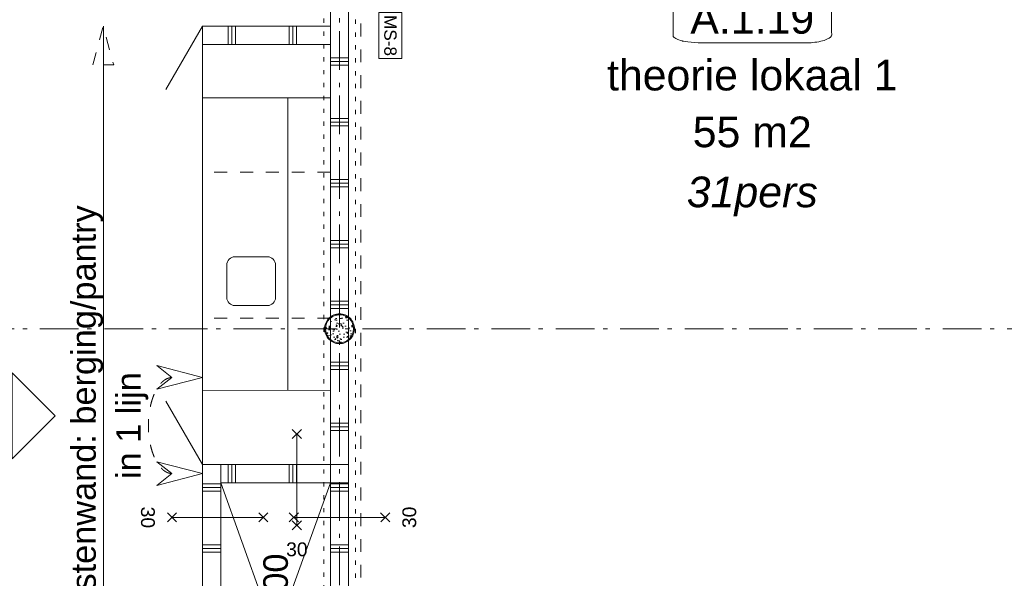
# Model space of a CAD drawing. Header units: millimetres. Extents: x -62314 to 79800, y -34032 to 28340.
# Tile 22 of 256: x -711 to 7368, y 13225 to 17813. Entities that reach past the tile are written whole.
import ezdxf
from ezdxf.enums import TextEntityAlignment as Align

# ---------------------------------------------------------------- set-up
doc = ezdxf.new("R2010")
doc.units = ezdxf.units.MM
doc.header["$LTSCALE"] = 508
doc.header["$PDMODE"] = 1
doc.header["$PDSIZE"] = -2
for name, pattern in [('Dash Style-1', [0.41664, 0.20828, -0.20836]), ('Dash Style-5', [0.20828, 0.069425, -0.138855]), ('Dash Style-6', [1.04164, 0.625, -0.20828, 0.06943, -0.13893]), ('Dash Style-8', [1.25, 0.625, -0.20828, 0.06943, -0.13893, 0.06943, -0.13893])]:
    doc.linetypes.add(name, pattern=pattern)
for name, color, linetype, lineweight in [('(00) tekening-stippel dun', 8, 'Dash Style-1', 0), ('(00) tekening-stramien-algemeen', 7, 'Dash Style-6', 0), ('(00) tekening-verwijzing', 33, 'Fence_Line', 0), ('(00) tekst-algemeen', 8, 'Continuous', 0), ('(00) tekst-klein', 8, 'Continuous', 0), ('(00) tekst-ruimtenummer-algemeen', 8, 'Continuous', 0), ('(00) tekst-ruimtenummer-gradering', 8, 'Continuous', 0), ('(00) tekst-symbool', 8, 'Continuous', 0), ('(02) sloop-demarcatielijn', 5, 'Dash Style-1', 0), ('(04) bouwaanvraag-brandweer-bestaand-WBDBO', 142, 'Dash Style-1', 0), ('(04) bouwaanvraag-brandweer-WBDBO', 142, 'Dash Style-1', 0), ('(22) binnenwanden-X metal stud _', 92, 'Continuous', 0), ('(22) binnenwanden-X metal stud l', 92, 'Continuous', 0), ('(28) hoofddraagconstructie-bovenliggend', 1, 'Dash Style-5', 0), ('(8_) losse inventaris-(82) interieur', 1, 'Dash Style-1', 0), ('(__) constructies_materialen-q beton', 6, 'Continuous', 0), ('(__) constructies_materialen-Xh2 staalproducten', 1, 'Continuous', 0), ('None', 7, 'Continuous', 0)]:
    doc.layers.add(name, color=color, linetype=linetype, lineweight=lineweight)
doc.styles.add('Arial', font='Arial')
doc.styles.add('Arial Italic (italic)', font='Arial Italic')
doc.styles.add('Helvetica', font='Helvetica')
doc.linetypes.add('Fence_Line', pattern='A,0,[1,Fence_Line.shx,S=0.19685,R=0,X=0,Y=-0.441942],-5', length=5)
pattern_1 = [(0, (0, 0), (3e-14, -500), []), (0, (2e-15, -30), (3e-14, -500), []), (0, (4e-15, -60), (3e-14, -500), [])]
pattern_2 = [(90, (0, 0), (500, 0), []), (90, (30, 0), (500, 0), []), (90, (60, 0), (500, 0), [])]

# ---------------------------------------------------------------- blocks, each defined once
blk = doc.blocks.new('Group-4-1')
at = {"layer": 'None', "color": 17, "lineweight": 0, "transparency": 33554687}
for p, q in [((-162457.9, -28304.2), (-161557.9, -30804.2)), ((-161557.9, -28304.2), (-162457.9, -30804.2))]:
    blk.add_line(p, q, dxfattribs=at)
blk = doc.blocks.new('Group-5-1')
at = {"layer": '(22) binnenwanden-X metal stud _', "linetype": 'Continuous', "lineweight": 0, "transparency": 33554687}
h = blk.add_hatch(dxfattribs=at)
h.set_pattern_fill('(__) metal stud-_ 1_100', color=253, style=0, pattern_type=2)
h.set_pattern_definition(pattern_1)
h.paths.add_polyline_path([(-161557.9, -30904.2), (-161407.9, -30904.2), (-161407.9, -22223.2), (-161557.9, -22223.2)])
h = blk.add_hatch(dxfattribs=at)
h.set_pattern_fill('(__) metal stud-_ 1_100', color=253, style=0, pattern_type=2)
h.set_pattern_definition(pattern_1)
h.paths.add_polyline_path([(-162607.9, -30804.2), (-162457.9, -30804.2), (-162457.9, -28154.2), (-162607.9, -28154.2)])
at = {"layer": '(22) binnenwanden-X metal stud l', "linetype": 'Continuous', "lineweight": 0, "transparency": 33554687}
h = blk.add_hatch(dxfattribs=at)
h.set_pattern_fill('(__) metal stud-_ 1_100-1', color=8, style=0, pattern_type=2)
h.set_pattern_definition(pattern_2)
h.paths.add_polyline_path([(-161557.9, -24704.2), (-161557.9, -24554.2), (-162607.9, -24554.2), (-162607.9, -24704.2)])
h = blk.add_hatch(dxfattribs=at)
h.set_pattern_fill('(__) metal stud-_ 1_100-1', color=8, style=0, pattern_type=2)
h.set_pattern_definition(pattern_2)
h.paths.add_polyline_path([(-161407.9, -28304.2), (-161407.9, -28154.2), (-162457.9, -28154.2), (-162457.9, -28304.2)])
at = {"layer": '(22) binnenwanden-X metal stud _', "color": 7, "lineweight": 0, "transparency": 33554687, "flags": 128}
for points in [[(-161557.9, -30904.2), (-161407.9, -30904.2), (-161407.9, -22223.2), (-161557.9, -22223.2)], [(-162607.9, -30804.2), (-162457.9, -30804.2), (-162457.9, -28154.2), (-162607.9, -28154.2)]]:
    blk.add_lwpolyline(points, close=True, dxfattribs=at)
at = {"layer": '(22) binnenwanden-X metal stud l', "color": 7, "lineweight": 0, "transparency": 33554687, "flags": 128}
for points in [[(-161557.9, -24704.2), (-161557.9, -24554.2), (-162607.9, -24554.2), (-162607.9, -24704.2)], [(-161407.9, -28304.2), (-161407.9, -28154.2), (-162457.9, -28154.2), (-162457.9, -28304.2)]]:
    blk.add_lwpolyline(points, close=True, dxfattribs=at)
at = {"layer": '(8_) losse inventaris-(82) interieur', "color": 17, "linetype": 'Continuous', "lineweight": 0, "transparency": 33554687}
for p, q in [((-163421.1, -24554.2), (-163421.1, -30954.2)), ((-162607.9, -24554.2), (-162907.9, -25073.8)), ((-161557.9, -25144.2), (-162607.9, -25144.2)), ((-161907.9, -27544.2), (-161907.9, -25144.2)), ((-161557.9, -27543.8), (-162607.9, -27546.1)), ((-162607.9, -28154.2), (-162907.9, -27634.5)), ((-161557.9, -28154.2), (-162607.9, -28154.2))]:
    blk.add_line(p, q, dxfattribs=at)
at = {"layer": '(8_) losse inventaris-(82) interieur', "color": 17, "lineweight": 0, "transparency": 33554687}
blk.add_line((-161557.9, -24554.2), (-162607.9, -24554.2), dxfattribs=at)
at = {"layer": '(8_) losse inventaris-(82) interieur', "color": 17, "linetype": 'Dash Style-1', "lineweight": 0, "transparency": 33554687}
for p, q in [((-161557.9, -25754.2), (-162607.9, -25754.2)), ((-161557.9, -26954.2), (-162607.9, -26954.2))]:
    blk.add_line(p, q, dxfattribs=at)
at = {"layer": '(8_) losse inventaris-(82) interieur', "color": 17, "lineweight": 0, "transparency": 33554687, "flags": 128}
blk.add_lwpolyline([(-163506.2, -24871.7), (-163421.1, -24554.2), (-163336, -24871.7)], close=True, dxfattribs=at)
at = {"layer": '(8_) losse inventaris-(82) interieur', "color": 17, "linetype": 'Continuous', "lineweight": 0, "transparency": 33554687, "flags": 128}
blk.add_lwpolyline([(-162607.9, -24554.2), (-162607.9, -30954.2), (-155243.4, -30954.2), (-155243.4, -30254.2), (-161557.9, -30254.2), (-161557.9, -24554.2)], close=True, dxfattribs=at)
blk.add_lwpolyline([(-162407.9, -26515.8, -0.414214), (-162341.3, -26449.2), (-162074.6, -26449.2, -0.414214), (-162007.9, -26515.8), (-162007.9, -26782.5, -0.414214), (-162074.6, -26849.2), (-162341.3, -26849.2, -0.414214), (-162407.9, -26782.5)], format="xyb", close=True, dxfattribs=at)
at = {"layer": 'None', "color": 17, "transparency": 33554687}
blk.add_blockref('Group-4-1', (0, 0), dxfattribs=at)
at = {"layer": '(00) tekst-algemeen', "color": 17, "transparency": 33554687, "insert": (-162108.5, -30124.1), "char_height": 201.74, "attachment_point": 1, "rotation": 90, "line_spacing_factor": 0.834288, "style": 'Helvetica'}
blk.add_mtext('850x2400', dxfattribs=at)
at = {"layer": '(8_) losse inventaris-(82) interieur', "color": 17, "transparency": 33554687, "insert": (-163684.9, -29487.8), "char_height": 201.745, "attachment_point": 1, "rotation": 90, "line_spacing_factor": 0.834288, "style": 'Helvetica'}
blk.add_mtext('kastenwand: berging/pantry', dxfattribs=at)
blk = doc.blocks.new('Group-15-1')
at = {"layer": 'None', "color": 17, "transparency": 33554687}
blk.add_blockref('Group-5-1', (0, 0), dxfattribs=at)
blk = doc.blocks.new('(00)-1-ruimtenummer-200')
at = {"layer": '(00) tekst-ruimtenummer-algemeen', "color": 17, "lineweight": 0, "transparency": 33554687}
blk.add_open_spline([(433.3, 618), (491.4, 618), (591.9, 600.3), (650, 569.8), (650, 420.4), (650, 271.1), (591.9, 240.5), (491.4, 222.9), (0, 222.9), (-491.4, 222.9), (-591.9, 240.5), (-650, 271.1), (-650, 420.4), (-650, 569.8), (-591.9, 600.3), (-491.4, 618), (-14.5, 618), (433.3, 618)], degree=2, knots=[0, 0, 0, 0.013296, 0.026591, 0.039887, 0.251662, 0.264958, 0.278253, 0.291549, 0.503324, 0.51662, 0.529915, 0.543211, 0.754986, 0.768281, 0.781577, 0.794873, 1, 1, 1], dxfattribs=at)
at = {"layer": 'None', "color": 7, "linetype": 'Continuous', "lineweight": 0}
blk.add_point((0, 0), dxfattribs=at)
at = {"layer": '(00) tekst-ruimtenummer-algemeen', "color": 17, "transparency": 33554687, "style": 'Arial'}
for tag, p in [('nummer', (0, 222.9)), ('naam', (0, -243.4)), ('oppervlak', (0, -709.7))]:
    blk.add_attdef(tag, text='', height=251.7, dxfattribs=at).set_placement(p, align=Align.BOTTOM_CENTER)
at = {"layer": '(00) tekst-ruimtenummer-gradering', "color": 17, "transparency": 33554687, "style": 'Arial Italic (italic)'}
blk.add_attdef('personen', text='', height=251.7, dxfattribs=at).set_placement((0, -875.5), align=Align.TOP_CENTER)
at = {"layer": 'None', "color": 0, "flags": 1}
blk.add_attdef('klasse', (-1353.2, -1667.8), '', height=251.7, dxfattribs=at)
blk = doc.blocks.new('Group-29-1')
at = {"layer": '(04) bouwaanvraag-brandweer-WBDBO', "color": 1, "lineweight": 0, "transparency": 33554687}
for p, q in [((37.5, 412.5), (-37.5, 337.5)), ((37.5, 337.5), (-37.5, 412.5))]:
    blk.add_line(p, q, dxfattribs=at)
blk = doc.blocks.new('Group-30-1')
at = {"layer": '(04) bouwaanvraag-brandweer-WBDBO', "color": 1, "lineweight": 0, "transparency": 33554687}
for p, q in [((37.5, -412.5), (-37.5, -337.5)), ((37.5, -337.5), (-37.5, -412.5))]:
    blk.add_line(p, q, dxfattribs=at)
blk = doc.blocks.new('brand-30 wbdbo')
at = {"layer": '(04) bouwaanvraag-brandweer-WBDBO', "color": 1, "linetype": 'Continuous', "lineweight": 0, "transparency": 33554687}
blk.add_line((0, 375), (0, -375), dxfattribs=at)
at = {"layer": 'None', "color": 7, "linetype": 'Continuous', "lineweight": 0, "transparency": 33554687}
blk.add_point((0, 0), dxfattribs=at)
at = {"layer": '(04) bouwaanvraag-brandweer-WBDBO', "color": 1, "transparency": 33554687}
for name in ['Group-29-1', 'Group-30-1']:
    blk.add_blockref(name, (0, 0), dxfattribs=at)
at = {"layer": '(04) bouwaanvraag-brandweer-WBDBO', "color": 1, "transparency": 33554687, "insert": (0, -630.6), "char_height": 113.27, "attachment_point": 8, "line_spacing_factor": 0.962448, "style": 'Arial'}
blk.add_mtext('30', dxfattribs=at)
blk = doc.blocks.new('kolom 244.5x6.3-staal-beton')
at = {"layer": '(__) constructies_materialen-q beton', "linetype": 'Continuous', "lineweight": 0, "transparency": 33554687}
h = blk.add_hatch(dxfattribs=at)
h.set_pattern_fill('(__)q beton gewapend fijn 1_5', color=253, style=0, pattern_type=2)
h.set_pattern_definition([(95, (0, 0), (77.05, 64.654), [10.477, -115.252])])
h.paths.add_polyline_path([(115.5, 0), (114.9, -11.3), (113.3, -22.5), (110.5, -33.5), (106.7, -44.2), (101.9, -54.4), (96, -64.2), (89.3, -73.3), (81.7, -81.7), (73.3, -89.3), (64.2, -96), (54.4, -101.9), (44.2, -106.7), (33.5, -110.5), (22.5, -113.3), (11.3, -114.9), (0, -115.5), (-11.3, -114.9), (-22.5, -113.3), (-33.5, -110.5), (-44.2, -106.7), (-54.4, -101.9), (-64.2, -96), (-73.3, -89.3), (-81.7, -81.7), (-89.3, -73.3), (-96, -64.2), (-101.9, -54.4), (-106.7, -44.2), (-110.5, -33.5), (-113.3, -22.5), (-114.9, -11.3), (-115.5, 0), (-114.9, 11.3), (-113.3, 22.5), (-110.5, 33.5), (-106.7, 44.2), (-101.9, 54.4), (-96, 64.2), (-89.3, 73.3), (-81.7, 81.7), (-73.3, 89.3), (-64.2, 96), (-54.4, 101.9), (-44.2, 106.7), (-33.5, 110.5), (-22.5, 113.3), (-11.3, 114.9), (0, 115.5), (11.3, 114.9), (22.5, 113.3), (33.5, 110.5), (44.2, 106.7), (54.4, 101.9), (64.2, 96), (73.3, 89.3), (81.7, 81.7), (89.3, 73.3), (96, 64.2), (101.9, 54.4), (106.7, 44.2), (110.5, 33.5), (113.3, 22.5), (114.9, 11.3)])
h = blk.add_hatch(dxfattribs=at)
h.set_pattern_fill('(__)q beton gewapend fijn 1_5-1', color=8, style=0, pattern_type=2)
h.set_pattern_definition([(40, (0, 0), (-88.01, 60.6), [8.382, -92.202]), (145.45, (6.42, 5.39), (-10.957, 125.25), [8.905, -97.95]), (91.184, (-19.76, 19.76), (121.776, 89.074), [15.716, -172.88]), (141.636, (-9.61, 27.18), (-3.9, 188.55), [13.36, -146.924]), (36.18, (-19.76, 19.76), (-3.9, 188.55), [12.57, -138.3]), (66, (-4.94, 24.696), (98.736, 19.192), [10.477, -115.252]), (11, (-4.94, 24.7), (-47.597, 95.67), [8.382, -92.202]), (116.45, (3.29, 26.295), (51.14, 114.86), [8.905, -97.95]), (82.5, (0, 0), (-31.683, 34.085), [0.01, -277.224]), (82.5, (302.015, 2294.028), (-31.683, 34.0854), [0.011, -277.2237]), (82.5, (302.05, 2294.305), (-31.683, 34.0854), [0.011, -277.2237]), (82.5, (612.402, 4651.658), (-31.683, 34.08538), [0.011, -277.2237]), (82.5, (612.44, 4651.935), (-31.683, 34.08538), [0.011, -277.2237]), (52.5, (0, 0), (-12.974, 64.948), [0.01, -177.618]), (52.5, (825.335, 1075.597), (-12.9744, 64.9479), [0.011, -177.6175]), (52.5, (825.505, 1075.82), (-12.9744, 64.9479), [0.011, -177.6175]), (52.5, (2201.67, 2869.27), (-12.97435, 64.94785), [0.011, -177.6175]), (52.5, (2201.84, 2869.493), (-12.97435, 64.94785), [0.011, -177.6175]), (12.5, (-22.03, -22.03), (54.96, 50.5044), [0.01, -288.47]), (12.5, (844.31, 170.034), (54.9603, 50.5044), [0.011, -288.4695]), (12.5, (844.584, 170.095), (54.9603, 50.5044), [0.011, -288.4695]), (12.5, (3546.987, 769.203), (54.96032, 50.5044), [0.011, -288.4695]), (12.5, (3547.26, 769.264), (54.96032, 50.5044), [0.011, -288.4695]), (2.5, (-31.91, -31.91), (47.72, 67.497), [0.01, -220.436]), (2.5, (1120.5, 18.41), (47.72, 67.4973), [0.011, -220.436]), (2.5, (1120.78, 18.42), (47.72, 67.4973), [0.011, -220.436]), (2.5, (2957.37, 98.61), (47.7201, 67.4973), [0.011, -220.4356]), (2.5, (2957.65, 98.62), (47.7201, 67.4973), [0.011, -220.4356])])
h.paths.add_polyline_path([(115.5, 0), (114.9, -11.3), (113.3, -22.5), (110.5, -33.5), (106.7, -44.2), (101.9, -54.4), (96, -64.2), (89.3, -73.3), (81.7, -81.7), (73.3, -89.3), (64.2, -96), (54.4, -101.9), (44.2, -106.7), (33.5, -110.5), (22.5, -113.3), (11.3, -114.9), (0, -115.5), (-11.3, -114.9), (-22.5, -113.3), (-33.5, -110.5), (-44.2, -106.7), (-54.4, -101.9), (-64.2, -96), (-73.3, -89.3), (-81.7, -81.7), (-89.3, -73.3), (-96, -64.2), (-101.9, -54.4), (-106.7, -44.2), (-110.5, -33.5), (-113.3, -22.5), (-114.9, -11.3), (-115.5, 0), (-114.9, 11.3), (-113.3, 22.5), (-110.5, 33.5), (-106.7, 44.2), (-101.9, 54.4), (-96, 64.2), (-89.3, 73.3), (-81.7, 81.7), (-73.3, 89.3), (-64.2, 96), (-54.4, 101.9), (-44.2, 106.7), (-33.5, 110.5), (-22.5, 113.3), (-11.3, 114.9), (0, 115.5), (11.3, 114.9), (22.5, 113.3), (33.5, 110.5), (44.2, 106.7), (54.4, 101.9), (64.2, 96), (73.3, 89.3), (81.7, 81.7), (89.3, 73.3), (96, 64.2), (101.9, 54.4), (106.7, 44.2), (110.5, 33.5), (113.3, 22.5), (114.9, 11.3)])
at = {"layer": '(__) constructies_materialen-q beton', "color": 5, "lineweight": 0, "transparency": 33554687, "flags": 128}
blk.add_lwpolyline([(115.5, 0), (114.9, -11.3), (113.3, -22.5), (110.5, -33.5), (106.7, -44.2), (101.9, -54.4), (96, -64.2), (89.3, -73.3), (81.7, -81.7), (73.3, -89.3), (64.2, -96), (54.4, -101.9), (44.2, -106.7), (33.5, -110.5), (22.5, -113.3), (11.3, -114.9), (0, -115.5), (-11.3, -114.9), (-22.5, -113.3), (-33.5, -110.5), (-44.2, -106.7), (-54.4, -101.9), (-64.2, -96), (-73.3, -89.3), (-81.7, -81.7), (-89.3, -73.3), (-96, -64.2), (-101.9, -54.4), (-106.7, -44.2), (-110.5, -33.5), (-113.3, -22.5), (-114.9, -11.3), (-115.5, 0), (-114.9, 11.3), (-113.3, 22.5), (-110.5, 33.5), (-106.7, 44.2), (-101.9, 54.4), (-96, 64.2), (-89.3, 73.3), (-81.7, 81.7), (-73.3, 89.3), (-64.2, 96), (-54.4, 101.9), (-44.2, 106.7), (-33.5, 110.5), (-22.5, 113.3), (-11.3, 114.9), (0, 115.5), (11.3, 114.9), (22.5, 113.3), (33.5, 110.5), (44.2, 106.7), (54.4, 101.9), (64.2, 96), (73.3, 89.3), (81.7, 81.7), (89.3, 73.3), (96, 64.2), (101.9, 54.4), (106.7, 44.2), (110.5, 33.5), (113.3, 22.5), (114.9, 11.3)], close=True, dxfattribs=at)
at = {"layer": '(__) constructies_materialen-Xh2 staalproducten', "color": 3, "lineweight": 0, "transparency": 33554687, "flags": 128}
for points in [[(-122.5, 0, -0.414214), (0, 122.5, -0.414214), (122.5, 0, -0.414214), (0, -122.5, -0.414214)], [(-115.5, 0, -0.414214), (0, 115.5, -0.414214), (115.5, 0, -0.414214), (0, -115.5, -0.414214)]]:
    blk.add_lwpolyline(points, format="xyb", close=True, dxfattribs=at)
at = {"layer": 'None', "color": 7, "linetype": 'Continuous', "lineweight": 0, "transparency": 33554687}
blk.add_point((0, 0), dxfattribs=at)
blk = doc.blocks.new('Group-52-1')
at = {"layer": '(28) hoofddraagconstructie-bovenliggend', "color": 2, "lineweight": 0, "transparency": 33554687, "flags": 128}
blk.add_lwpolyline([(18370, 15530.5), (18630, 15530.5), (18630, -122.5), (18370, -122.5)], close=True, dxfattribs=at)
at = {"layer": 'None', "color": 17, "transparency": 33554687}
blk.add_blockref('kolom 244.5x6.3-staal-beton', (18500, 10500), dxfattribs=at)
blk = doc.blocks.new('constructie laagbouw basis-blok a')
at = {"layer": 'None', "color": 17, "transparency": 33554687}
blk.add_blockref('Group-52-1', (0, 0), dxfattribs=at)
blk = doc.blocks.new('constructie laagbouw 01 totaal')
at = {"layer": 'None', "color": 17, "transparency": 33554687}
blk.add_blockref('constructie laagbouw basis-blok a', (-17191.5, -7733), dxfattribs=at)
blk = doc.blocks.new('blok B 01 (2D)')
at = {"layer": '(04) bouwaanvraag-brandweer-bestaand-WBDBO', "color": 6, "lineweight": 0, "transparency": 33554687}
blk.add_line((-808.7, 23163.3), (-3053.9, 31542.7), dxfattribs=at)
blk = doc.blocks.new('Group-164-1')
at = {"layer": '(00) tekening-verwijzing', "color": 3, "linetype": 'Continuous', "lineweight": 0, "transparency": 33554687, "flags": 128}
blk.add_lwpolyline([(-164168.8, -28107.7), (-163815.3, -27754.2), (-164168.8, -27400.6)], close=True, dxfattribs=at)
at = {"layer": '(00) tekening-verwijzing', "color": 3, "insert": (-164651.4, -27777.6), "char_height": 151.033, "attachment_point": 5, "rotation": 90, "line_spacing_factor": 0.962448, "style": 'Arial'}
blk.add_mtext(' zie fragment \\PKE70-5-14 FR09-FR10\\Pkastenwanden zorg', dxfattribs=at)
blk = doc.blocks.new('MS 8 - 150mm _ 30min _ 39db')
at = {"layer": '(00) tekst-symbool', "color": 17, "lineweight": 0, "transparency": 33554687, "flags": 128}
blk.add_lwpolyline([(-189.7, 95.6), (189.7, 95.6), (189.7, -95.6), (-189.7, -95.6)], close=True, dxfattribs=at)
at = {"layer": '(00) tekst-symbool', "color": 17, "transparency": 33554687, "insert": (0, 0), "char_height": 100.87, "attachment_point": 5, "line_spacing_factor": 0.834288, "style": 'Helvetica'}
blk.add_mtext('MS-8', dxfattribs=at)
blk = doc.blocks.new('Group-165-1')
at = {"layer": 'None', "color": 17, "transparency": 33554687, "rotation": 270}
blk.add_blockref('MS 8 - 150mm _ 30min _ 39db', (-161066, -24631.5), dxfattribs=at)
blk = doc.blocks.new('pijl 1-100')
at = {"layer": '(00) tekening-stippel dun', "color": 1, "linetype": 'Continuous', "lineweight": 0, "transparency": 33554687, "flags": 128}
blk.add_lwpolyline([(-97.2, 375), (0, 0), (97.2, 375), (0, 250), (-97.2, 375)], dxfattribs=at)
blk = doc.blocks.new('Group-174-1')
at = {"layer": '(00) tekening-stippel dun', "color": 2, "lineweight": 0, "transparency": 33554687}
blk.add_open_spline([(-162857.9, -27440.1), (-162908.8, -27441.7), (-162998.7, -27545.8), (-163051.4, -27729), (-163051.4, -27940.6), (-162998.7, -28123.8), (-162908.8, -28228), (-162857.9, -28229.6)], degree=2, knots=[0, 0, 0, 0.163179, 0.33159, 0.5, 0.66841, 0.836821, 1, 1, 1], dxfattribs=at)
at = {"layer": 'None', "color": 17, "transparency": 33554687, "rotation": 90}
for p in [(-162607.9, -27440.1), (-162607.9, -28229.6)]:
    blk.add_blockref('pijl 1-100', p, dxfattribs=at)
at = {"layer": '(00) tekst-klein', "color": 17, "transparency": 33554687, "insert": (-163315.2, -28274.1), "char_height": 201.74, "attachment_point": 1, "rotation": 90, "line_spacing_factor": 0.834288, "style": 'Helvetica'}
blk.add_mtext('in 1 lijn', dxfattribs=at)

msp = doc.modelspace()

# ---------------------------------------------------------------- linework, layer by layer
at = {"layer": '(00) tekening-stramien-algemeen', "color": 2, "lineweight": 0, "transparency": 33554687}
for p, q in [((1913.04, 23010.29), (1913.04, 638.19)), ((57450, 15274.85), (-21063.27, 15274.85))]:
    msp.add_line(p, q, dxfattribs=at)
at = {"layer": '(02) sloop-demarcatielijn', "color": 6, "linetype": 'Dash Style-8', "lineweight": 0, "transparency": 33554687, "flags": 128}
msp.add_lwpolyline([(18376.04, 17052.15, 0.1248115), (5892.49, 6225.03), (7035.89, 6225.03), (7035.89, 4525.03)], format="xyb", dxfattribs=at)

# ---------------------------------------------------------------- block references
at = {"layer": 'None', "color": 17, "transparency": 33554687}
for name, p, rotation in [('blok B 01 (2D)', (-3125.94, -10622.93), 344.9999999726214), ('brand-30 wbdbo', (913.04, 13725.42), 270), ('brand-30 wbdbo', (1913.04, 13725.42), 90)]:
    msp.add_blockref(name, p, dxfattribs=dict(at, rotation=rotation))
for name, p in [('constructie laagbouw 01 totaal', (604.57, 12507.88)), ('Group-15-1', (163395.98, 42314.6)), ('Group-165-1', (163395.98, 42314.6)), ('Group-164-1', (163395.98, 42314.6)), ('Group-174-1', (163395.98, 42314.6)), ('brand-30 wbdbo', (1563.04, 14035.45))]:
    msp.add_blockref(name, p, dxfattribs=at)
msp.add_blockref('(00)-1-ruimtenummer-200', (5300, 17400), dxfattribs=at).add_auto_attribs({'nummer': 'A.1.19', 'naam': 'theorie lokaal 1', 'oppervlak': '55 m2', 'personen': '31pers'})

doc.saveas('drawing.dxf')
